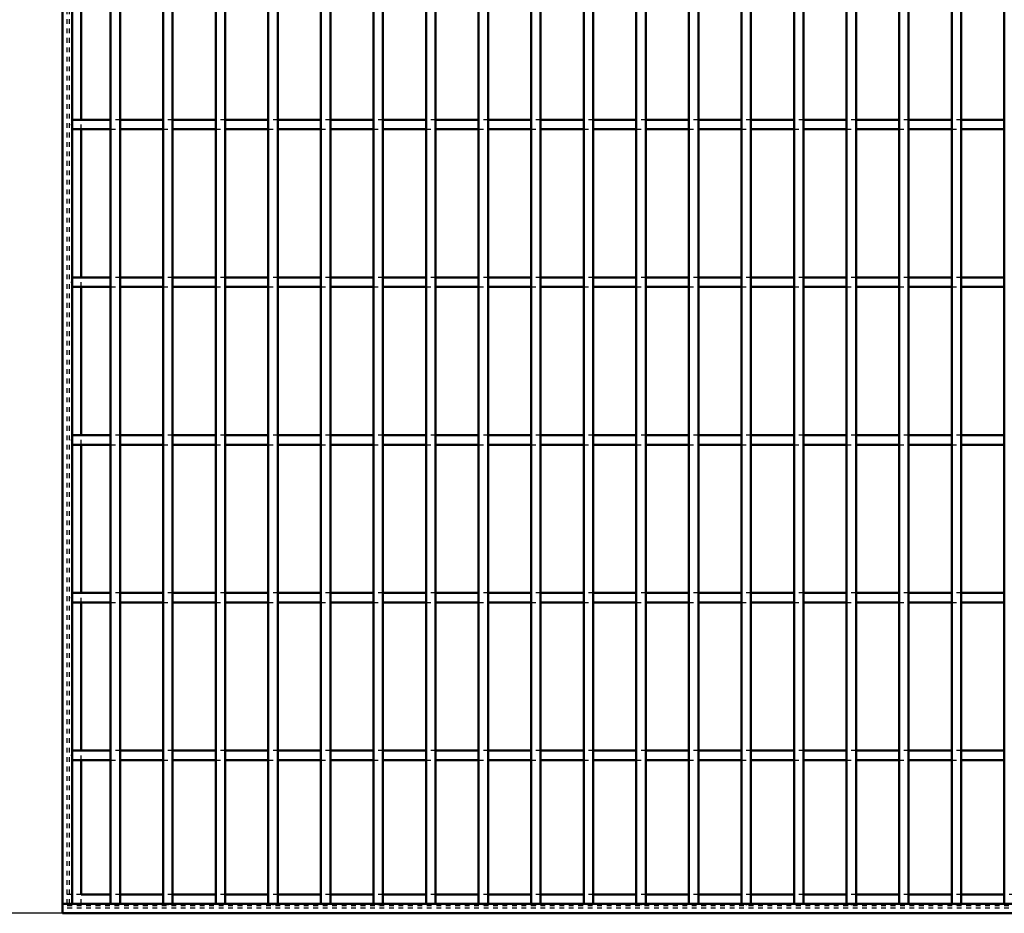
# Model space of a CAD drawing. Header units: millimetres. Extents: x -846 to 505, y -500 to 878.
# Tile 2 of 29: x -509 to -301, y -500 to -311. Entities that reach past the tile are written whole.
import ezdxf

# ---------------------------------------------------------------- set-up
doc = ezdxf.new("R2010")
doc.units = ezdxf.units.MM
doc.linetypes.add('Dashed', pattern=[2, 1, -1])
for name, color, linetype, lineweight in [('2d ConnectionPoints', 7, 'Continuous', 50), ('AM_0', 7, 'Continuous', 50), ('AM_5', 3, 'Continuous', 25), ('AM_9', 6, 'Dashed', 25)]:
    doc.layers.add(name, color=color, linetype=linetype, lineweight=lineweight)
doc.dimstyles.new('ISO-25', dxfattribs={"dimtxt": 2.5, "dimasz": 2.5, "dimexe": 1.25, "dimexo": 0.625, "dimtad": 1, "dimtxsty": 'Standard', "dimcen": 2.5, "dimadec": 0, "dimazin": 0, "dimtfac": 1, "dimtmove": 0, "dimatfit": 3, "dimfxl": 1, "dimarcsym": 0})

# ---------------------------------------------------------------- blocks, each defined once
blk = doc.blocks.new('2_lnfmakrfmex93b5qbc3560ivj________0_in_LPP2303311211100010003500_4')
at = {"layer": 'AM_0'}
for p, q in [((-489.84, -496.05), (-496.05, -496.05)), ((-478.73, -496.05), (-487.84, -496.05)), ((-467.62, -496.05), (-476.73, -496.05)), ((-456.51, -496.05), (-465.62, -496.05)), ((-445.4, -496.05), (-454.51, -496.05)), ((-434.29, -496.05), (-443.4, -496.05)), ((-423.18, -496.05), (-432.29, -496.05)), ((-412.07, -496.05), (-421.18, -496.05)), ((-400.96, -496.05), (-410.07, -496.05)), ((-389.85, -496.05), (-398.96, -496.05)), ((-378.74, -496.05), (-387.85, -496.05)), ((-367.63, -496.05), (-376.74, -496.05)), ((-356.52, -496.05), (-365.63, -496.05)), ((-345.41, -496.05), (-354.52, -496.05)), ((-334.3, -496.05), (-343.41, -496.05)), ((-323.19, -496.05), (-332.3, -496.05)), ((-312.08, -496.05), (-321.19, -496.05)), ((-300.97, -496.05), (-310.08, -496.05)), ((500, -498), (-500, -498)), ((-500, -498), (-500, -500)), ((500, -500), (-500, -500))]:
    blk.add_line(p, q, dxfattribs=at)
at = {"layer": 'AM_9'}
for p, q in [((-496.05, -496.05), (-500, -496.05)), ((-487.84, -496.05), (-489.84, -496.05)), ((-476.73, -496.05), (-478.73, -496.05)), ((-465.62, -496.05), (-467.62, -496.05)), ((-454.51, -496.05), (-456.51, -496.05)), ((-443.4, -496.05), (-445.4, -496.05)), ((-432.29, -496.05), (-434.29, -496.05)), ((-421.18, -496.05), (-423.18, -496.05)), ((-410.07, -496.05), (-412.07, -496.05)), ((-398.96, -496.05), (-400.96, -496.05)), ((-387.85, -496.05), (-389.85, -496.05)), ((-376.74, -496.05), (-378.74, -496.05)), ((-365.63, -496.05), (-367.63, -496.05)), ((-354.52, -496.05), (-356.52, -496.05)), ((-343.41, -496.05), (-345.41, -496.05)), ((-332.3, -496.05), (-334.3, -496.05)), ((-321.19, -496.05), (-323.19, -496.05)), ((-310.08, -496.05), (-312.08, -496.05)), ((-298.97, -496.05), (-300.97, -496.05)), ((500, -498.4), (-500, -498.4)), ((500, -498.92), (-500, -498.92))]:
    blk.add_line(p, q, dxfattribs=at)
blk = doc.blocks.new('3_dw2qz2uacwi6f8puypmwttzic________0_in_LPP2303311211100010003500_4')
at = {"layer": 'AM_0'}
for p, q in [((-489.84, -498), (-489.84, 498)), ((-487.84, -498), (-487.84, 498)), ((-487.84, -498), (-489.84, -498))]:
    blk.add_line(p, q, dxfattribs=at)
blk = doc.blocks.new('4_2wz9zsakbu7r96psw9k8ocxic________0_in_LPP2303311211100010003500_4')
at = {"layer": 'AM_0'}
for p, q in [((-478.73, -498), (-478.73, 498)), ((-476.73, -498), (-476.73, 498)), ((-476.73, -498), (-478.73, -498))]:
    blk.add_line(p, q, dxfattribs=at)
blk = doc.blocks.new('5_rg7ljwkt4nlfzlhbtsbltk99h________0_in_LPP2303311211100010003500_4')
at = {"layer": 'AM_0'}
for p, q in [((-467.62, -498), (-467.62, 498)), ((-465.62, -498), (-465.62, 498)), ((-465.62, -498), (-467.62, -498))]:
    blk.add_line(p, q, dxfattribs=at)
blk = doc.blocks.new('6_9sanxp2nwup1s6rne8bg6lcdm________0_in_LPP2303311211100010003500_4')
at = {"layer": 'AM_0'}
for p, q in [((-456.51, -498), (-456.51, 498)), ((-454.51, -498), (-454.51, 498)), ((-454.51, -498), (-456.51, -498))]:
    blk.add_line(p, q, dxfattribs=at)
blk = doc.blocks.new('7_7ntv5cr7tra606v7vtu39enac________0_in_LPP2303311211100010003500_4')
at = {"layer": 'AM_0'}
for p, q in [((-445.4, -498), (-445.4, 498)), ((-443.4, -498), (-443.4, 498)), ((-443.4, -498), (-445.4, -498))]:
    blk.add_line(p, q, dxfattribs=at)
blk = doc.blocks.new('8_fbncmlhni0kzccir8i0snx23t________0_in_LPP2303311211100010003500_4')
at = {"layer": 'AM_0'}
for p, q in [((-434.29, -498), (-434.29, 498)), ((-432.29, -498), (-432.29, 498)), ((-432.29, -498), (-434.29, -498))]:
    blk.add_line(p, q, dxfattribs=at)
blk = doc.blocks.new('9_3hl21qxhj1kz5i4qv1g8yttdq________0_in_LPP2303311211100010003500_4')
at = {"layer": 'AM_0'}
for p, q in [((-423.18, -498), (-423.18, 498)), ((-421.18, -498), (-421.18, 498)), ((-421.18, -498), (-423.18, -498))]:
    blk.add_line(p, q, dxfattribs=at)
blk = doc.blocks.new('10_at1f8lv9e9wp1kt1ymnfaqkjb________0_in_LPP2303311211100010003500_4')
at = {"layer": 'AM_0'}
for p, q in [((-412.07, -498), (-412.07, 498)), ((-410.07, -498), (-410.07, 498)), ((-410.07, -498), (-412.07, -498))]:
    blk.add_line(p, q, dxfattribs=at)
blk = doc.blocks.new('11_gforswshgjnvzk2rw4z6h0g2d________0_in_LPP2303311211100010003500_4')
at = {"layer": 'AM_0'}
for p, q in [((-400.96, -498), (-400.96, 498)), ((-398.96, -498), (-398.96, 498)), ((-398.96, -498), (-400.96, -498))]:
    blk.add_line(p, q, dxfattribs=at)
blk = doc.blocks.new('12_mumha6x7pzwv7p0gqnmfa7q7f________0_in_LPP2303311211100010003500_4')
at = {"layer": 'AM_0'}
for p, q in [((-389.85, -498), (-389.85, 498)), ((-387.85, -498), (-387.85, 498)), ((-387.85, -498), (-389.85, -498))]:
    blk.add_line(p, q, dxfattribs=at)
blk = doc.blocks.new('13_xngfabs6w98bnsaf7d2diymhf________0_in_LPP2303311211100010003500_4')
at = {"layer": 'AM_0'}
for p, q in [((-378.74, -498), (-378.74, 498)), ((-376.74, -498), (-376.74, 498)), ((-376.74, -498), (-378.74, -498))]:
    blk.add_line(p, q, dxfattribs=at)
blk = doc.blocks.new('14_mx05nlmq8ex91a9dg9cobtzsb________0_in_LPP2303311211100010003500_4')
at = {"layer": 'AM_0'}
for p, q in [((-367.63, -498), (-367.63, 498)), ((-365.63, -498), (-365.63, 498)), ((-365.63, -498), (-367.63, -498))]:
    blk.add_line(p, q, dxfattribs=at)
blk = doc.blocks.new('15_9b5rv5goktuusffp3il1qga9f________0_in_LPP2303311211100010003500_4')
at = {"layer": 'AM_0'}
for p, q in [((-356.52, -498), (-356.52, 498)), ((-354.52, -498), (-354.52, 498)), ((-354.52, -498), (-356.52, -498))]:
    blk.add_line(p, q, dxfattribs=at)
blk = doc.blocks.new('16_k7k214nsqq4axzv6lto4ebwcp________0_in_LPP2303311211100010003500_4')
at = {"layer": 'AM_0'}
for p, q in [((-345.41, -498), (-345.41, 498)), ((-343.41, -498), (-343.41, 498)), ((-343.41, -498), (-345.41, -498))]:
    blk.add_line(p, q, dxfattribs=at)
blk = doc.blocks.new('17_vja7qbhukq9hso1fbu0memlvx________0_in_LPP2303311211100010003500_4')
at = {"layer": 'AM_0'}
for p, q in [((-334.3, -498), (-334.3, 498)), ((-332.3, -498), (-332.3, 498)), ((-332.3, -498), (-334.3, -498))]:
    blk.add_line(p, q, dxfattribs=at)
blk = doc.blocks.new('18_4b5l4vyrvcyabcolhftjhs6mi________0_in_LPP2303311211100010003500_4')
at = {"layer": 'AM_0'}
for p, q in [((-323.19, -498), (-323.19, 498)), ((-321.19, -498), (-321.19, 498)), ((-321.19, -498), (-323.19, -498))]:
    blk.add_line(p, q, dxfattribs=at)
blk = doc.blocks.new('19_sofj8t9aoq3us7lwyhlumrz1f________0_in_LPP2303311211100010003500_4')
at = {"layer": 'AM_0'}
for p, q in [((-312.08, -498), (-312.08, 498)), ((-310.08, -498), (-310.08, 498)), ((-310.08, -498), (-312.08, -498))]:
    blk.add_line(p, q, dxfattribs=at)
blk = doc.blocks.new('20_necfqskto5u8noveb5todontp________0_in_LPP2303311211100010003500_4')
at = {"layer": 'AM_0'}
for p, q in [((-300.97, -498), (-300.97, 498)), ((-298.97, -498), (-300.97, -498))]:
    blk.add_line(p, q, dxfattribs=at)
blk = doc.blocks.new('93_wv7fgqgxc75nrhhcb6vxe8kmf________0_in_LPP2303311211100010003500_4')
at = {"layer": 'AM_0'}
for p, q in [((-489.84, -465.62), (-498, -465.62)), ((-498, -465.62), (-498, -467.62)), ((-489.84, -465.62), (-489.84, -467.62)), ((-478.73, -465.62), (-487.84, -465.62)), ((-487.84, -467.62), (-487.84, -465.62)), ((-478.73, -465.62), (-478.73, -467.62)), ((-467.62, -465.62), (-476.73, -465.62)), ((-476.73, -467.62), (-476.73, -465.62)), ((-467.62, -465.62), (-467.62, -467.62)), ((-456.51, -465.62), (-465.62, -465.62)), ((-465.62, -467.62), (-465.62, -465.62)), ((-456.51, -465.62), (-456.51, -467.62)), ((-454.51, -467.62), (-454.51, -465.62)), ((-445.4, -465.62), (-454.51, -465.62)), ((-445.4, -465.62), (-445.4, -467.62)), ((-443.4, -467.62), (-443.4, -465.62)), ((-434.29, -465.62), (-443.4, -465.62)), ((-434.29, -465.62), (-434.29, -467.62)), ((-423.18, -465.62), (-432.29, -465.62)), ((-432.29, -467.62), (-432.29, -465.62)), ((-423.18, -465.62), (-423.18, -467.62)), ((-421.18, -467.62), (-421.18, -465.62)), ((-412.07, -465.62), (-421.18, -465.62)), ((-412.07, -465.62), (-412.07, -467.62)), ((-410.07, -467.62), (-410.07, -465.62)), ((-400.96, -465.62), (-410.07, -465.62)), ((-400.96, -465.62), (-400.96, -467.62)), ((-398.96, -467.62), (-398.96, -465.62)), ((-389.85, -465.62), (-398.96, -465.62)), ((-389.85, -465.62), (-389.85, -467.62)), ((-387.85, -467.62), (-387.85, -465.62)), ((-378.74, -465.62), (-387.85, -465.62)), ((-378.74, -465.62), (-378.74, -467.62)), ((-376.74, -467.62), (-376.74, -465.62)), ((-367.63, -465.62), (-376.74, -465.62)), ((-367.63, -465.62), (-367.63, -467.62)), ((-365.63, -467.62), (-365.63, -465.62)), ((-356.52, -465.62), (-365.63, -465.62)), ((-356.52, -465.62), (-356.52, -467.62)), ((-354.52, -467.62), (-354.52, -465.62)), ((-345.41, -465.62), (-354.52, -465.62)), ((-345.41, -465.62), (-345.41, -467.62)), ((-334.3, -465.62), (-343.41, -465.62)), ((-343.41, -467.62), (-343.41, -465.62)), ((-334.3, -465.62), (-334.3, -467.62)), ((-332.3, -467.62), (-332.3, -465.62)), ((-323.19, -465.62), (-332.3, -465.62)), ((-323.19, -465.62), (-323.19, -467.62)), ((-321.19, -467.62), (-321.19, -465.62)), ((-312.08, -465.62), (-321.19, -465.62)), ((-312.08, -465.62), (-312.08, -467.62)), ((-310.08, -467.62), (-310.08, -465.62)), ((-300.97, -465.62), (-310.08, -465.62)), ((-300.97, -465.62), (-300.97, -467.62)), ((-489.84, -467.62), (-498, -467.62)), ((-478.73, -467.62), (-487.84, -467.62)), ((-467.62, -467.62), (-476.73, -467.62)), ((-456.51, -467.62), (-465.62, -467.62)), ((-445.4, -467.62), (-454.51, -467.62)), ((-434.29, -467.62), (-443.4, -467.62)), ((-423.18, -467.62), (-432.29, -467.62)), ((-412.07, -467.62), (-421.18, -467.62)), ((-400.96, -467.62), (-410.07, -467.62)), ((-389.85, -467.62), (-398.96, -467.62)), ((-378.74, -467.62), (-387.85, -467.62)), ((-367.63, -467.62), (-376.74, -467.62)), ((-356.52, -467.62), (-365.63, -467.62)), ((-345.41, -467.62), (-354.52, -467.62)), ((-334.3, -467.62), (-343.41, -467.62)), ((-323.19, -467.62), (-332.3, -467.62)), ((-312.08, -467.62), (-321.19, -467.62)), ((-300.97, -467.62), (-310.08, -467.62))]:
    blk.add_line(p, q, dxfattribs=at)
at = {"layer": 'AM_9'}
for p, q in [((-487.84, -465.62), (-489.84, -465.62)), ((-476.73, -465.62), (-478.73, -465.62)), ((-465.62, -465.62), (-467.62, -465.62)), ((-454.51, -465.62), (-456.51, -465.62)), ((-443.4, -465.62), (-445.4, -465.62)), ((-432.29, -465.62), (-434.29, -465.62)), ((-421.18, -465.62), (-423.18, -465.62)), ((-410.07, -465.62), (-412.07, -465.62)), ((-398.96, -465.62), (-400.96, -465.62)), ((-387.85, -465.62), (-389.85, -465.62)), ((-376.74, -465.62), (-378.74, -465.62)), ((-365.63, -465.62), (-367.63, -465.62)), ((-354.52, -465.62), (-356.52, -465.62)), ((-343.41, -465.62), (-345.41, -465.62)), ((-332.3, -465.62), (-334.3, -465.62)), ((-321.19, -465.62), (-323.19, -465.62)), ((-310.08, -465.62), (-312.08, -465.62)), ((-489.84, -467.62), (-487.84, -467.62)), ((-478.73, -467.62), (-476.73, -467.62)), ((-467.62, -467.62), (-465.62, -467.62)), ((-456.51, -467.62), (-454.51, -467.62)), ((-445.4, -467.62), (-443.4, -467.62)), ((-434.29, -467.62), (-432.29, -467.62)), ((-423.18, -467.62), (-421.18, -467.62)), ((-412.07, -467.62), (-410.07, -467.62)), ((-400.96, -467.62), (-398.96, -467.62)), ((-389.85, -467.62), (-387.85, -467.62)), ((-378.74, -467.62), (-376.74, -467.62)), ((-367.63, -467.62), (-365.63, -467.62)), ((-356.52, -467.62), (-354.52, -467.62)), ((-345.41, -467.62), (-343.41, -467.62)), ((-334.3, -467.62), (-332.3, -467.62)), ((-323.19, -467.62), (-321.19, -467.62)), ((-312.08, -467.62), (-310.08, -467.62))]:
    blk.add_line(p, q, dxfattribs=at)
blk = doc.blocks.new('94_i56scqaszcszrdznsnin90aoa________0_in_LPP2303311211100010003500_4')
at = {"layer": 'AM_0'}
for p, q in [((-489.84, -432.29), (-498, -432.29)), ((-498, -432.29), (-498, -434.29)), ((-489.84, -432.29), (-489.84, -434.29)), ((-478.73, -432.29), (-487.84, -432.29)), ((-487.84, -434.29), (-487.84, -432.29)), ((-478.73, -432.29), (-478.73, -434.29)), ((-467.62, -432.29), (-476.73, -432.29)), ((-476.73, -434.29), (-476.73, -432.29)), ((-467.62, -432.29), (-467.62, -434.29)), ((-456.51, -432.29), (-465.62, -432.29)), ((-465.62, -434.29), (-465.62, -432.29)), ((-456.51, -432.29), (-456.51, -434.29)), ((-454.51, -434.29), (-454.51, -432.29)), ((-445.4, -432.29), (-454.51, -432.29)), ((-445.4, -432.29), (-445.4, -434.29)), ((-443.4, -434.29), (-443.4, -432.29)), ((-434.29, -432.29), (-443.4, -432.29)), ((-434.29, -432.29), (-434.29, -434.29)), ((-423.18, -432.29), (-432.29, -432.29)), ((-432.29, -434.29), (-432.29, -432.29)), ((-423.18, -432.29), (-423.18, -434.29)), ((-421.18, -434.29), (-421.18, -432.29)), ((-412.07, -432.29), (-421.18, -432.29)), ((-412.07, -432.29), (-412.07, -434.29)), ((-410.07, -434.29), (-410.07, -432.29)), ((-400.96, -432.29), (-410.07, -432.29)), ((-400.96, -432.29), (-400.96, -434.29)), ((-398.96, -434.29), (-398.96, -432.29)), ((-389.85, -432.29), (-398.96, -432.29)), ((-389.85, -432.29), (-389.85, -434.29)), ((-387.85, -434.29), (-387.85, -432.29)), ((-378.74, -432.29), (-387.85, -432.29)), ((-378.74, -432.29), (-378.74, -434.29)), ((-376.74, -434.29), (-376.74, -432.29)), ((-367.63, -432.29), (-376.74, -432.29)), ((-367.63, -432.29), (-367.63, -434.29)), ((-365.63, -434.29), (-365.63, -432.29)), ((-356.52, -432.29), (-365.63, -432.29)), ((-356.52, -432.29), (-356.52, -434.29)), ((-354.52, -434.29), (-354.52, -432.29)), ((-345.41, -432.29), (-354.52, -432.29)), ((-345.41, -432.29), (-345.41, -434.29)), ((-334.3, -432.29), (-343.41, -432.29)), ((-343.41, -434.29), (-343.41, -432.29)), ((-334.3, -432.29), (-334.3, -434.29)), ((-332.3, -434.29), (-332.3, -432.29)), ((-323.19, -432.29), (-332.3, -432.29)), ((-323.19, -432.29), (-323.19, -434.29)), ((-321.19, -434.29), (-321.19, -432.29)), ((-312.08, -432.29), (-321.19, -432.29)), ((-312.08, -432.29), (-312.08, -434.29)), ((-310.08, -434.29), (-310.08, -432.29)), ((-300.97, -432.29), (-310.08, -432.29)), ((-300.97, -432.29), (-300.97, -434.29)), ((-489.84, -434.29), (-498, -434.29)), ((-478.73, -434.29), (-487.84, -434.29)), ((-467.62, -434.29), (-476.73, -434.29)), ((-456.51, -434.29), (-465.62, -434.29)), ((-445.4, -434.29), (-454.51, -434.29)), ((-434.29, -434.29), (-443.4, -434.29)), ((-423.18, -434.29), (-432.29, -434.29)), ((-412.07, -434.29), (-421.18, -434.29)), ((-400.96, -434.29), (-410.07, -434.29)), ((-389.85, -434.29), (-398.96, -434.29)), ((-378.74, -434.29), (-387.85, -434.29)), ((-367.63, -434.29), (-376.74, -434.29)), ((-356.52, -434.29), (-365.63, -434.29)), ((-345.41, -434.29), (-354.52, -434.29)), ((-334.3, -434.29), (-343.41, -434.29)), ((-323.19, -434.29), (-332.3, -434.29)), ((-312.08, -434.29), (-321.19, -434.29)), ((-300.97, -434.29), (-310.08, -434.29))]:
    blk.add_line(p, q, dxfattribs=at)
at = {"layer": 'AM_9'}
for p, q in [((-487.84, -432.29), (-489.84, -432.29)), ((-476.73, -432.29), (-478.73, -432.29)), ((-465.62, -432.29), (-467.62, -432.29)), ((-454.51, -432.29), (-456.51, -432.29)), ((-443.4, -432.29), (-445.4, -432.29)), ((-432.29, -432.29), (-434.29, -432.29)), ((-421.18, -432.29), (-423.18, -432.29)), ((-410.07, -432.29), (-412.07, -432.29)), ((-398.96, -432.29), (-400.96, -432.29)), ((-387.85, -432.29), (-389.85, -432.29)), ((-376.74, -432.29), (-378.74, -432.29)), ((-365.63, -432.29), (-367.63, -432.29)), ((-354.52, -432.29), (-356.52, -432.29)), ((-343.41, -432.29), (-345.41, -432.29)), ((-332.3, -432.29), (-334.3, -432.29)), ((-321.19, -432.29), (-323.19, -432.29)), ((-310.08, -432.29), (-312.08, -432.29)), ((-489.84, -434.29), (-487.84, -434.29)), ((-478.73, -434.29), (-476.73, -434.29)), ((-467.62, -434.29), (-465.62, -434.29)), ((-456.51, -434.29), (-454.51, -434.29)), ((-445.4, -434.29), (-443.4, -434.29)), ((-434.29, -434.29), (-432.29, -434.29)), ((-423.18, -434.29), (-421.18, -434.29)), ((-412.07, -434.29), (-410.07, -434.29)), ((-400.96, -434.29), (-398.96, -434.29)), ((-389.85, -434.29), (-387.85, -434.29)), ((-378.74, -434.29), (-376.74, -434.29)), ((-367.63, -434.29), (-365.63, -434.29)), ((-356.52, -434.29), (-354.52, -434.29)), ((-345.41, -434.29), (-343.41, -434.29)), ((-334.3, -434.29), (-332.3, -434.29)), ((-323.19, -434.29), (-321.19, -434.29)), ((-312.08, -434.29), (-310.08, -434.29))]:
    blk.add_line(p, q, dxfattribs=at)
blk = doc.blocks.new('95_fgn2yy6kl0y6ap6v9z364tbod________0_in_LPP2303311211100010003500_4')
at = {"layer": 'AM_0'}
for p, q in [((-489.84, -398.96), (-498, -398.96)), ((-498, -398.96), (-498, -400.96)), ((-489.84, -398.96), (-489.84, -400.96)), ((-478.73, -398.96), (-487.84, -398.96)), ((-487.84, -400.96), (-487.84, -398.96)), ((-478.73, -398.96), (-478.73, -400.96)), ((-467.62, -398.96), (-476.73, -398.96)), ((-476.73, -400.96), (-476.73, -398.96)), ((-467.62, -398.96), (-467.62, -400.96)), ((-456.51, -398.96), (-465.62, -398.96)), ((-465.62, -400.96), (-465.62, -398.96)), ((-456.51, -398.96), (-456.51, -400.96)), ((-454.51, -400.96), (-454.51, -398.96)), ((-445.4, -398.96), (-454.51, -398.96)), ((-445.4, -398.96), (-445.4, -400.96)), ((-443.4, -400.96), (-443.4, -398.96)), ((-434.29, -398.96), (-443.4, -398.96)), ((-434.29, -398.96), (-434.29, -400.96)), ((-423.18, -398.96), (-432.29, -398.96)), ((-432.29, -400.96), (-432.29, -398.96)), ((-423.18, -398.96), (-423.18, -400.96)), ((-421.18, -400.96), (-421.18, -398.96)), ((-412.07, -398.96), (-421.18, -398.96)), ((-412.07, -398.96), (-412.07, -400.96)), ((-410.07, -400.96), (-410.07, -398.96)), ((-400.96, -398.96), (-410.07, -398.96)), ((-400.96, -398.96), (-400.96, -400.96)), ((-398.96, -400.96), (-398.96, -398.96)), ((-389.85, -398.96), (-398.96, -398.96)), ((-389.85, -398.96), (-389.85, -400.96)), ((-387.85, -400.96), (-387.85, -398.96)), ((-378.74, -398.96), (-387.85, -398.96)), ((-378.74, -398.96), (-378.74, -400.96)), ((-376.74, -400.96), (-376.74, -398.96)), ((-367.63, -398.96), (-376.74, -398.96)), ((-367.63, -398.96), (-367.63, -400.96)), ((-365.63, -400.96), (-365.63, -398.96)), ((-356.52, -398.96), (-365.63, -398.96)), ((-356.52, -398.96), (-356.52, -400.96)), ((-354.52, -400.96), (-354.52, -398.96)), ((-345.41, -398.96), (-354.52, -398.96)), ((-345.41, -398.96), (-345.41, -400.96)), ((-334.3, -398.96), (-343.41, -398.96)), ((-343.41, -400.96), (-343.41, -398.96)), ((-334.3, -398.96), (-334.3, -400.96)), ((-332.3, -400.96), (-332.3, -398.96)), ((-323.19, -398.96), (-332.3, -398.96)), ((-323.19, -398.96), (-323.19, -400.96)), ((-321.19, -400.96), (-321.19, -398.96)), ((-312.08, -398.96), (-321.19, -398.96)), ((-312.08, -398.96), (-312.08, -400.96)), ((-310.08, -400.96), (-310.08, -398.96)), ((-300.97, -398.96), (-310.08, -398.96)), ((-300.97, -398.96), (-300.97, -400.96)), ((-489.84, -400.96), (-498, -400.96)), ((-478.73, -400.96), (-487.84, -400.96)), ((-467.62, -400.96), (-476.73, -400.96)), ((-456.51, -400.96), (-465.62, -400.96)), ((-445.4, -400.96), (-454.51, -400.96)), ((-434.29, -400.96), (-443.4, -400.96)), ((-423.18, -400.96), (-432.29, -400.96)), ((-412.07, -400.96), (-421.18, -400.96)), ((-400.96, -400.96), (-410.07, -400.96)), ((-389.85, -400.96), (-398.96, -400.96)), ((-378.74, -400.96), (-387.85, -400.96)), ((-367.63, -400.96), (-376.74, -400.96)), ((-356.52, -400.96), (-365.63, -400.96)), ((-345.41, -400.96), (-354.52, -400.96)), ((-334.3, -400.96), (-343.41, -400.96)), ((-323.19, -400.96), (-332.3, -400.96)), ((-312.08, -400.96), (-321.19, -400.96)), ((-300.97, -400.96), (-310.08, -400.96))]:
    blk.add_line(p, q, dxfattribs=at)
at = {"layer": 'AM_9'}
for p, q in [((-487.84, -398.96), (-489.84, -398.96)), ((-476.73, -398.96), (-478.73, -398.96)), ((-465.62, -398.96), (-467.62, -398.96)), ((-454.51, -398.96), (-456.51, -398.96)), ((-443.4, -398.96), (-445.4, -398.96)), ((-432.29, -398.96), (-434.29, -398.96)), ((-421.18, -398.96), (-423.18, -398.96)), ((-410.07, -398.96), (-412.07, -398.96)), ((-398.96, -398.96), (-400.96, -398.96)), ((-387.85, -398.96), (-389.85, -398.96)), ((-376.74, -398.96), (-378.74, -398.96)), ((-365.63, -398.96), (-367.63, -398.96)), ((-354.52, -398.96), (-356.52, -398.96)), ((-343.41, -398.96), (-345.41, -398.96)), ((-332.3, -398.96), (-334.3, -398.96)), ((-321.19, -398.96), (-323.19, -398.96)), ((-310.08, -398.96), (-312.08, -398.96)), ((-489.84, -400.96), (-487.84, -400.96)), ((-478.73, -400.96), (-476.73, -400.96)), ((-467.62, -400.96), (-465.62, -400.96)), ((-456.51, -400.96), (-454.51, -400.96)), ((-445.4, -400.96), (-443.4, -400.96)), ((-434.29, -400.96), (-432.29, -400.96)), ((-423.18, -400.96), (-421.18, -400.96)), ((-412.07, -400.96), (-410.07, -400.96)), ((-400.96, -400.96), (-398.96, -400.96)), ((-389.85, -400.96), (-387.85, -400.96)), ((-378.74, -400.96), (-376.74, -400.96)), ((-367.63, -400.96), (-365.63, -400.96)), ((-356.52, -400.96), (-354.52, -400.96)), ((-345.41, -400.96), (-343.41, -400.96)), ((-334.3, -400.96), (-332.3, -400.96)), ((-323.19, -400.96), (-321.19, -400.96)), ((-312.08, -400.96), (-310.08, -400.96))]:
    blk.add_line(p, q, dxfattribs=at)
blk = doc.blocks.new('96_9dgxrnkaziv7z45r5p77ers0l________0_in_LPP2303311211100010003500_4')
at = {"layer": 'AM_0'}
for p, q in [((-489.84, -365.63), (-498, -365.63)), ((-498, -365.63), (-498, -367.63)), ((-489.84, -365.63), (-489.84, -367.63)), ((-478.73, -365.63), (-487.84, -365.63)), ((-487.84, -367.63), (-487.84, -365.63)), ((-478.73, -365.63), (-478.73, -367.63)), ((-467.62, -365.63), (-476.73, -365.63)), ((-476.73, -367.63), (-476.73, -365.63)), ((-467.62, -365.63), (-467.62, -367.63)), ((-456.51, -365.63), (-465.62, -365.63)), ((-465.62, -367.63), (-465.62, -365.63)), ((-456.51, -365.63), (-456.51, -367.63)), ((-454.51, -367.63), (-454.51, -365.63)), ((-445.4, -365.63), (-454.51, -365.63)), ((-445.4, -365.63), (-445.4, -367.63)), ((-443.4, -367.63), (-443.4, -365.63)), ((-434.29, -365.63), (-443.4, -365.63)), ((-434.29, -365.63), (-434.29, -367.63)), ((-423.18, -365.63), (-432.29, -365.63)), ((-432.29, -367.63), (-432.29, -365.63)), ((-423.18, -365.63), (-423.18, -367.63)), ((-421.18, -367.63), (-421.18, -365.63)), ((-412.07, -365.63), (-421.18, -365.63)), ((-412.07, -365.63), (-412.07, -367.63)), ((-410.07, -367.63), (-410.07, -365.63)), ((-400.96, -365.63), (-410.07, -365.63)), ((-400.96, -365.63), (-400.96, -367.63)), ((-398.96, -367.63), (-398.96, -365.63)), ((-389.85, -365.63), (-398.96, -365.63)), ((-389.85, -365.63), (-389.85, -367.63)), ((-387.85, -367.63), (-387.85, -365.63)), ((-378.74, -365.63), (-387.85, -365.63)), ((-378.74, -365.63), (-378.74, -367.63)), ((-376.74, -367.63), (-376.74, -365.63)), ((-367.63, -365.63), (-376.74, -365.63)), ((-367.63, -365.63), (-367.63, -367.63)), ((-365.63, -367.63), (-365.63, -365.63)), ((-356.52, -365.63), (-365.63, -365.63)), ((-356.52, -365.63), (-356.52, -367.63)), ((-354.52, -367.63), (-354.52, -365.63)), ((-345.41, -365.63), (-354.52, -365.63)), ((-345.41, -365.63), (-345.41, -367.63)), ((-334.3, -365.63), (-343.41, -365.63)), ((-343.41, -367.63), (-343.41, -365.63)), ((-334.3, -365.63), (-334.3, -367.63)), ((-332.3, -367.63), (-332.3, -365.63)), ((-323.19, -365.63), (-332.3, -365.63)), ((-323.19, -365.63), (-323.19, -367.63)), ((-321.19, -367.63), (-321.19, -365.63)), ((-312.08, -365.63), (-321.19, -365.63)), ((-312.08, -365.63), (-312.08, -367.63)), ((-310.08, -367.63), (-310.08, -365.63)), ((-300.97, -365.63), (-310.08, -365.63)), ((-300.97, -365.63), (-300.97, -367.63)), ((-489.84, -367.63), (-498, -367.63)), ((-478.73, -367.63), (-487.84, -367.63)), ((-467.62, -367.63), (-476.73, -367.63)), ((-456.51, -367.63), (-465.62, -367.63)), ((-445.4, -367.63), (-454.51, -367.63)), ((-434.29, -367.63), (-443.4, -367.63)), ((-423.18, -367.63), (-432.29, -367.63)), ((-412.07, -367.63), (-421.18, -367.63)), ((-400.96, -367.63), (-410.07, -367.63)), ((-389.85, -367.63), (-398.96, -367.63)), ((-378.74, -367.63), (-387.85, -367.63)), ((-367.63, -367.63), (-376.74, -367.63)), ((-356.52, -367.63), (-365.63, -367.63)), ((-345.41, -367.63), (-354.52, -367.63)), ((-334.3, -367.63), (-343.41, -367.63)), ((-323.19, -367.63), (-332.3, -367.63)), ((-312.08, -367.63), (-321.19, -367.63)), ((-300.97, -367.63), (-310.08, -367.63))]:
    blk.add_line(p, q, dxfattribs=at)
at = {"layer": 'AM_9'}
for p, q in [((-487.84, -365.63), (-489.84, -365.63)), ((-476.73, -365.63), (-478.73, -365.63)), ((-465.62, -365.63), (-467.62, -365.63)), ((-454.51, -365.63), (-456.51, -365.63)), ((-443.4, -365.63), (-445.4, -365.63)), ((-432.29, -365.63), (-434.29, -365.63)), ((-421.18, -365.63), (-423.18, -365.63)), ((-410.07, -365.63), (-412.07, -365.63)), ((-398.96, -365.63), (-400.96, -365.63)), ((-387.85, -365.63), (-389.85, -365.63)), ((-376.74, -365.63), (-378.74, -365.63)), ((-365.63, -365.63), (-367.63, -365.63)), ((-354.52, -365.63), (-356.52, -365.63)), ((-343.41, -365.63), (-345.41, -365.63)), ((-332.3, -365.63), (-334.3, -365.63)), ((-321.19, -365.63), (-323.19, -365.63)), ((-310.08, -365.63), (-312.08, -365.63)), ((-489.84, -367.63), (-487.84, -367.63)), ((-478.73, -367.63), (-476.73, -367.63)), ((-467.62, -367.63), (-465.62, -367.63)), ((-456.51, -367.63), (-454.51, -367.63)), ((-445.4, -367.63), (-443.4, -367.63)), ((-434.29, -367.63), (-432.29, -367.63)), ((-423.18, -367.63), (-421.18, -367.63)), ((-412.07, -367.63), (-410.07, -367.63)), ((-400.96, -367.63), (-398.96, -367.63)), ((-389.85, -367.63), (-387.85, -367.63)), ((-378.74, -367.63), (-376.74, -367.63)), ((-367.63, -367.63), (-365.63, -367.63)), ((-356.52, -367.63), (-354.52, -367.63)), ((-345.41, -367.63), (-343.41, -367.63)), ((-334.3, -367.63), (-332.3, -367.63)), ((-323.19, -367.63), (-321.19, -367.63)), ((-312.08, -367.63), (-310.08, -367.63))]:
    blk.add_line(p, q, dxfattribs=at)
blk = doc.blocks.new('97_a80v5q3fpsa75q1qkbtko1zic________0_in_LPP2303311211100010003500_4')
at = {"layer": 'AM_0'}
for p, q in [((-489.84, -332.3), (-498, -332.3)), ((-498, -332.3), (-498, -334.3)), ((-489.84, -332.3), (-489.84, -334.3)), ((-478.73, -332.3), (-487.84, -332.3)), ((-487.84, -334.3), (-487.84, -332.3)), ((-478.73, -332.3), (-478.73, -334.3)), ((-467.62, -332.3), (-476.73, -332.3)), ((-476.73, -334.3), (-476.73, -332.3)), ((-467.62, -332.3), (-467.62, -334.3)), ((-456.51, -332.3), (-465.62, -332.3)), ((-465.62, -334.3), (-465.62, -332.3)), ((-456.51, -332.3), (-456.51, -334.3)), ((-454.51, -334.3), (-454.51, -332.3)), ((-445.4, -332.3), (-454.51, -332.3)), ((-445.4, -332.3), (-445.4, -334.3)), ((-443.4, -334.3), (-443.4, -332.3)), ((-434.29, -332.3), (-443.4, -332.3)), ((-434.29, -332.3), (-434.29, -334.3)), ((-423.18, -332.3), (-432.29, -332.3)), ((-432.29, -334.3), (-432.29, -332.3)), ((-423.18, -332.3), (-423.18, -334.3)), ((-421.18, -334.3), (-421.18, -332.3)), ((-412.07, -332.3), (-421.18, -332.3)), ((-412.07, -332.3), (-412.07, -334.3)), ((-410.07, -334.3), (-410.07, -332.3)), ((-400.96, -332.3), (-410.07, -332.3)), ((-400.96, -332.3), (-400.96, -334.3)), ((-398.96, -334.3), (-398.96, -332.3)), ((-389.85, -332.3), (-398.96, -332.3)), ((-389.85, -332.3), (-389.85, -334.3)), ((-387.85, -334.3), (-387.85, -332.3)), ((-378.74, -332.3), (-387.85, -332.3)), ((-378.74, -332.3), (-378.74, -334.3)), ((-376.74, -334.3), (-376.74, -332.3)), ((-367.63, -332.3), (-376.74, -332.3)), ((-367.63, -332.3), (-367.63, -334.3)), ((-365.63, -334.3), (-365.63, -332.3)), ((-356.52, -332.3), (-365.63, -332.3)), ((-356.52, -332.3), (-356.52, -334.3)), ((-354.52, -334.3), (-354.52, -332.3)), ((-345.41, -332.3), (-354.52, -332.3)), ((-345.41, -332.3), (-345.41, -334.3)), ((-334.3, -332.3), (-343.41, -332.3)), ((-343.41, -334.3), (-343.41, -332.3)), ((-334.3, -332.3), (-334.3, -334.3)), ((-332.3, -334.3), (-332.3, -332.3)), ((-323.19, -332.3), (-332.3, -332.3)), ((-323.19, -332.3), (-323.19, -334.3)), ((-321.19, -334.3), (-321.19, -332.3)), ((-312.08, -332.3), (-321.19, -332.3)), ((-312.08, -332.3), (-312.08, -334.3)), ((-310.08, -334.3), (-310.08, -332.3)), ((-300.97, -332.3), (-310.08, -332.3)), ((-300.97, -332.3), (-300.97, -334.3)), ((-489.84, -334.3), (-498, -334.3)), ((-478.73, -334.3), (-487.84, -334.3)), ((-467.62, -334.3), (-476.73, -334.3)), ((-456.51, -334.3), (-465.62, -334.3)), ((-445.4, -334.3), (-454.51, -334.3)), ((-434.29, -334.3), (-443.4, -334.3)), ((-423.18, -334.3), (-432.29, -334.3)), ((-412.07, -334.3), (-421.18, -334.3)), ((-400.96, -334.3), (-410.07, -334.3)), ((-389.85, -334.3), (-398.96, -334.3)), ((-378.74, -334.3), (-387.85, -334.3)), ((-367.63, -334.3), (-376.74, -334.3)), ((-356.52, -334.3), (-365.63, -334.3)), ((-345.41, -334.3), (-354.52, -334.3)), ((-334.3, -334.3), (-343.41, -334.3)), ((-323.19, -334.3), (-332.3, -334.3)), ((-312.08, -334.3), (-321.19, -334.3)), ((-300.97, -334.3), (-310.08, -334.3))]:
    blk.add_line(p, q, dxfattribs=at)
at = {"layer": 'AM_9'}
for p, q in [((-487.84, -332.3), (-489.84, -332.3)), ((-476.73, -332.3), (-478.73, -332.3)), ((-465.62, -332.3), (-467.62, -332.3)), ((-454.51, -332.3), (-456.51, -332.3)), ((-443.4, -332.3), (-445.4, -332.3)), ((-432.29, -332.3), (-434.29, -332.3)), ((-421.18, -332.3), (-423.18, -332.3)), ((-410.07, -332.3), (-412.07, -332.3)), ((-398.96, -332.3), (-400.96, -332.3)), ((-387.85, -332.3), (-389.85, -332.3)), ((-376.74, -332.3), (-378.74, -332.3)), ((-365.63, -332.3), (-367.63, -332.3)), ((-354.52, -332.3), (-356.52, -332.3)), ((-343.41, -332.3), (-345.41, -332.3)), ((-332.3, -332.3), (-334.3, -332.3)), ((-321.19, -332.3), (-323.19, -332.3)), ((-310.08, -332.3), (-312.08, -332.3)), ((-489.84, -334.3), (-487.84, -334.3)), ((-478.73, -334.3), (-476.73, -334.3)), ((-467.62, -334.3), (-465.62, -334.3)), ((-456.51, -334.3), (-454.51, -334.3)), ((-445.4, -334.3), (-443.4, -334.3)), ((-434.29, -334.3), (-432.29, -334.3)), ((-423.18, -334.3), (-421.18, -334.3)), ((-412.07, -334.3), (-410.07, -334.3)), ((-400.96, -334.3), (-398.96, -334.3)), ((-389.85, -334.3), (-387.85, -334.3)), ((-378.74, -334.3), (-376.74, -334.3)), ((-367.63, -334.3), (-365.63, -334.3)), ((-356.52, -334.3), (-354.52, -334.3)), ((-345.41, -334.3), (-343.41, -334.3)), ((-334.3, -334.3), (-332.3, -334.3)), ((-323.19, -334.3), (-321.19, -334.3)), ((-312.08, -334.3), (-310.08, -334.3))]:
    blk.add_line(p, q, dxfattribs=at)
blk = doc.blocks.new('122_9eeshpo7fplfs1oukxgqei9xg________0_in_LPP2303311211100010003500_4')
at = {"layer": 'AM_0'}
for p, q in [((-500, -498), (-500, 498)), ((-498, -498), (-498, 498)), ((-496.05, -332.3), (-496.05, -300.97)), ((-496.05, -365.63), (-496.05, -334.3)), ((-496.05, -398.96), (-496.05, -367.63)), ((-496.05, -432.29), (-496.05, -400.96)), ((-496.05, -465.62), (-496.05, -434.29)), ((-496.05, -496.05), (-496.05, -467.62)), ((-498, -498), (-500, -498))]:
    blk.add_line(p, q, dxfattribs=at)
at = {"layer": 'AM_9'}
for p, q in [((-498.99, -498), (-498.99, 498)), ((-498.55, -498), (-498.55, 498)), ((-496.05, -334.3), (-496.05, -332.3)), ((-496.05, -367.63), (-496.05, -365.63)), ((-496.05, -400.96), (-496.05, -398.96)), ((-496.05, -434.29), (-496.05, -432.29)), ((-496.05, -467.62), (-496.05, -465.62)), ((-496.05, -498), (-496.05, -496.05))]:
    blk.add_line(p, q, dxfattribs=at)
blk = doc.blocks.new('*D125')
at = {"layer": 'AM_5', "color": 0, "lineweight": -2}
for p, q in [((-500, 500), (-720, 500)), ((-720, 460), (-720, 208.94)), ((-720, -460), (-720, -208.94)), ((-500, -500), (-720, -500))]:
    blk.add_line(p, q, dxfattribs=at)
at = {"layer": 'AM_5', "color": 0}
for points in [[(-713.33, 460), (-726.67, 460), (-720, 500)], [(-726.67, -460), (-713.33, -460), (-720, -500)]]:
    blk.add_solid(points, dxfattribs=at)
at = {"layer": 'Defpoints', "color": 0}
for p in [(-500, 500), (-720, -500), (-500, -500)]:
    blk.add_point(p, dxfattribs=at)
at = {"layer": 'AM_5', "color": 0, "insert": (-720, 0), "char_height": 40, "attachment_point": 5, "rotation": 90}
blk.add_mtext('B = 1000 mm', dxfattribs=at)

msp = doc.modelspace()

# ---------------------------------------------------------------- linework, layer by layer
at = {"layer": '2d ConnectionPoints'}
for p in [(-498, -333.3), (-498, -333.3), (-498, -366.63), (-498, -366.63), (-498, -399.96), (-498, -399.96), (-498, -433.29), (-498, -433.29), (-498, -466.62), (-498, -466.62), (-488.84, -498), (-477.73, -498), (-466.62, -498), (-455.51, -498), (-444.4, -498), (-433.29, -498), (-422.18, -498), (-411.07, -498), (-399.96, -498), (-388.85, -498), (-377.74, -498), (-366.63, -498), (-355.52, -498), (-344.41, -498), (-333.3, -498), (-322.19, -498), (-311.08, -498)]:
    msp.add_point(p, dxfattribs=at)

# ---------------------------------------------------------------- block references
for name in ['122_9eeshpo7fplfs1oukxgqei9xg________0_in_LPP2303311211100010003500_4', '3_dw2qz2uacwi6f8puypmwttzic________0_in_LPP2303311211100010003500_4', '4_2wz9zsakbu7r96psw9k8ocxic________0_in_LPP2303311211100010003500_4', '5_rg7ljwkt4nlfzlhbtsbltk99h________0_in_LPP2303311211100010003500_4', '6_9sanxp2nwup1s6rne8bg6lcdm________0_in_LPP2303311211100010003500_4', '7_7ntv5cr7tra606v7vtu39enac________0_in_LPP2303311211100010003500_4', '8_fbncmlhni0kzccir8i0snx23t________0_in_LPP2303311211100010003500_4', '9_3hl21qxhj1kz5i4qv1g8yttdq________0_in_LPP2303311211100010003500_4', '10_at1f8lv9e9wp1kt1ymnfaqkjb________0_in_LPP2303311211100010003500_4', '11_gforswshgjnvzk2rw4z6h0g2d________0_in_LPP2303311211100010003500_4', '12_mumha6x7pzwv7p0gqnmfa7q7f________0_in_LPP2303311211100010003500_4', '13_xngfabs6w98bnsaf7d2diymhf________0_in_LPP2303311211100010003500_4', '14_mx05nlmq8ex91a9dg9cobtzsb________0_in_LPP2303311211100010003500_4', '15_9b5rv5goktuusffp3il1qga9f________0_in_LPP2303311211100010003500_4', '16_k7k214nsqq4axzv6lto4ebwcp________0_in_LPP2303311211100010003500_4', '17_vja7qbhukq9hso1fbu0memlvx________0_in_LPP2303311211100010003500_4', '18_4b5l4vyrvcyabcolhftjhs6mi________0_in_LPP2303311211100010003500_4', '19_sofj8t9aoq3us7lwyhlumrz1f________0_in_LPP2303311211100010003500_4', '20_necfqskto5u8noveb5todontp________0_in_LPP2303311211100010003500_4', '97_a80v5q3fpsa75q1qkbtko1zic________0_in_LPP2303311211100010003500_4', '96_9dgxrnkaziv7z45r5p77ers0l________0_in_LPP2303311211100010003500_4', '95_fgn2yy6kl0y6ap6v9z364tbod________0_in_LPP2303311211100010003500_4', '94_i56scqaszcszrdznsnin90aoa________0_in_LPP2303311211100010003500_4', '93_wv7fgqgxc75nrhhcb6vxe8kmf________0_in_LPP2303311211100010003500_4', '2_lnfmakrfmex93b5qbc3560ivj________0_in_LPP2303311211100010003500_4']:
    msp.add_blockref(name, (0, 0))

# ---------------------------------------------------------------- dimensions: what is measured, and where the dimension line sits
at = {"layer": 'AM_5'}
dim = msp.add_linear_dim(base=(-720, -500), p1=(-500, 500), p2=(-500, -500), angle=90, text='B = 1000 mm', dimstyle='ISO-25', override={"dimtxt": 40, "dimasz": 40, "dimexe": 0, "dimexo": 0, "dimgap": 12}, dxfattribs=at)
dim.commit()
dim.dimension.update_dxf_attribs({"geometry": '*D125', "text_midpoint": (-720, 0), "dimtype": 160, "text_rotation": 90})

doc.saveas('drawing.dxf')
